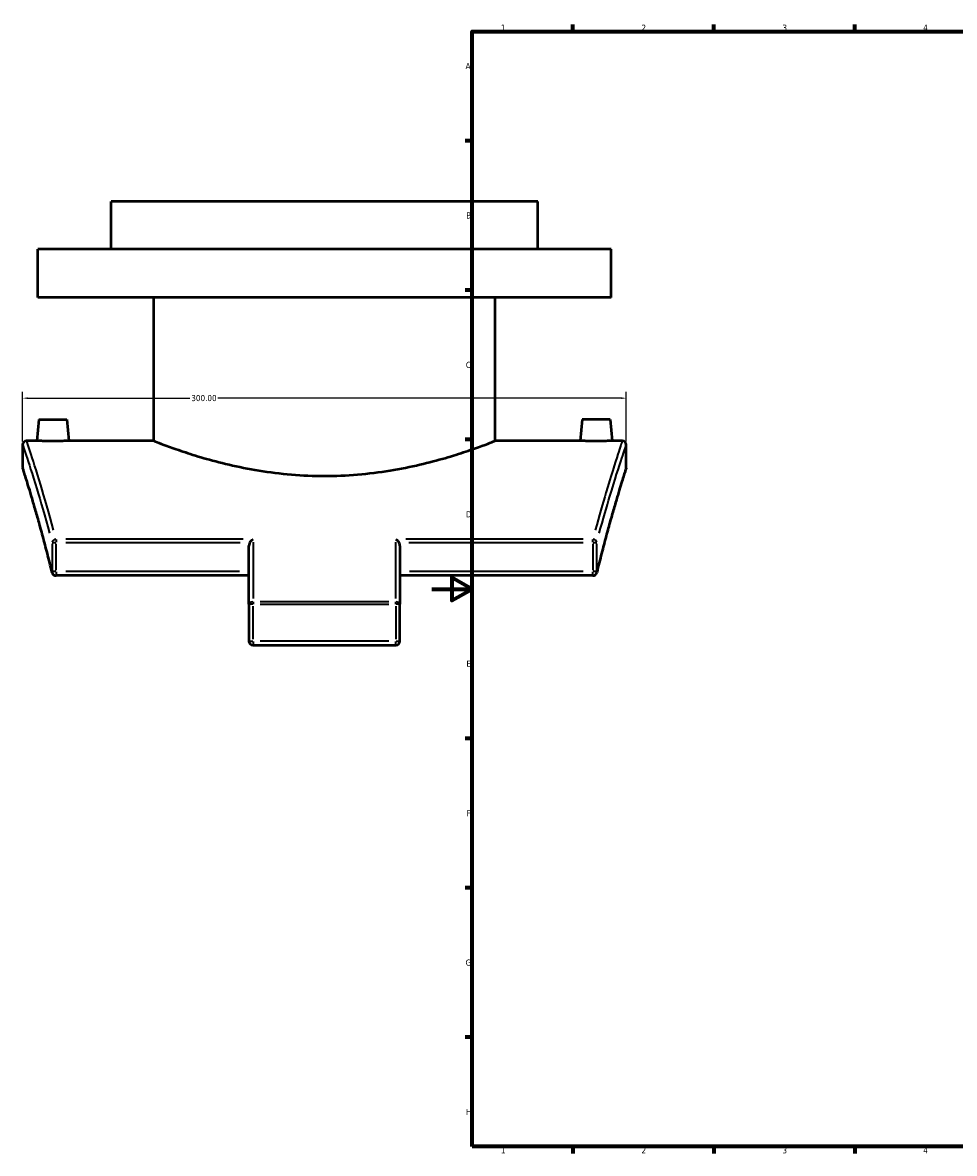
# Model space of a CAD drawing. Header units: millimetres. Extents: x -203 to 1361, y -251 to 1202.
# Tile 1 of 7: x -203 to 260, y 17 to 578. Entities that reach past the tile are written whole.
import ezdxf

# ---------------------------------------------------------------- set-up
doc = ezdxf.new("R2010")
doc.units = ezdxf.units.MM
for name, color, linetype, lineweight in [('Border (ANSI)', 7, 'Continuous', 70), ('Dimension (ANSI)', 7, 'Continuous', 25), ('Visible (ANSI)', 7, 'Continuous', 50), ('Visible Narrow (ANSI)', 7, 'Continuous', 35)]:
    doc.layers.add(name, color=color, linetype=linetype, lineweight=lineweight)
doc.styles.add('Note Text (ANSI)', font='tahoma.ttf')
doc.dimstyles.new('Default - mm (ANSI)', dxfattribs={"dimtxt": 3.048, "dimasz": 2.5, "dimexe": 3.175, "dimexo": 1.6002, "dimgap": 0.8, "dimtad": 0, "dimtoh": 1, "dimrnd": 1e-08, "dimzin": 4, "dimdsep": 46, "dimtxsty": 'Note Text (ANSI)', "dimcen": 0.09, "dimdle": 10, "dimclrd": 256, "dimclre": 256, "dimclrt": 256, "dimadec": 1, "dimazin": 1, "dimtfac": 1, "dimtofl": 0, "dimtmove": 0, "dimatfit": 3, "dimfxl": 1, "dimtolj": 1, "dimtzin": 4, "dimlwd": -1, "dimlwe": -1, "dimarcsym": 0})

# ---------------------------------------------------------------- blocks, each defined once
blk = doc.blocks.new('Borders Default Border')
at = {"layer": 'Border (ANSI)'}
for p, q in [((70.08, 574), (70.08, 577.45)), ((140.17, 574), (140.17, 577.45)), ((210.25, 574), (210.25, 577.45)), ((20, 519.75), (16.55, 519.75)), ((20, 445.5), (16.55, 445.5)), ((20, 371.25), (16.55, 371.25)), ((20, 222.75), (16.55, 222.75)), ((20, 148.5), (16.55, 148.5)), ((20, 74.25), (16.55, 74.25)), ((70.08, 20), (70.08, 16.55)), ((140.17, 20), (140.17, 16.55)), ((210.25, 20), (210.25, 16.55))]:
    blk.add_line(p, q, dxfattribs=at)
at = {"layer": 'Border (ANSI)', "flags": 128}
for points in [[(20, 20), (20, 574), (821, 574), (821, 20), (20, 20)], [(0, 297), (20, 297), (10, 302.77), (10, 291.23), (20, 297)]]:
    blk.add_lwpolyline(points, dxfattribs=at)
at = {"layer": 'Border (ANSI)', "char_height": 3.05, "attachment_point": 7, "style": 'Note Text (ANSI)'}
for s, insert in [('1', (34.35, 574.4)), ('2', (104.2, 574.4)), ('3', (174.26, 574.34)), ('4', (244.23, 574.4)), ('A', (16.78, 555.35)), ('B', (17.15, 481.1)), ('C', (16.95, 406.8)), ('D', (16.96, 332.6)), ('E', (17.21, 258.35)), ('F', (17.29, 184.1)), ('G', (16.81, 109.79)), ('H', (16.97, 35.6)), ('1', (34.35, 16.55)), ('2', (104.2, 16.55)), ('3', (174.26, 16.49)), ('4', (244.23, 16.55))]:
    blk.add_mtext(s, dxfattribs=dict(at, insert=insert))
blk = doc.blocks.new('*D13')
at = {"layer": 'Defpoints', "color": 0, "transparency": 16777216}
for p in [(-203.34, 391.84), (-203.34, 368.63), (96.66, 368.63)]:
    blk.add_point(p, dxfattribs=at)
at = {"layer": 'Dimension (ANSI)', "transparency": 16777216}
for p, q in [((-203.34, 370.23), (-203.34, 395.01)), ((96.66, 370.23), (96.66, 395.01)), ((-200.84, 391.84), (-120.31, 391.84)), ((94.16, 391.84), (-106.37, 391.84))]:
    blk.add_line(p, q, dxfattribs=at)
for points in [[(-200.84, 392.26), (-200.84, 391.42), (-203.34, 391.84)], [(94.16, 392.26), (94.16, 391.42), (96.66, 391.84)]]:
    blk.add_solid(points, dxfattribs=at)
at = {"layer": 'Dimension (ANSI)', "transparency": 16777216, "insert": (-119.51, 393.43), "char_height": 3.048, "attachment_point": 1, "style": 'Note Text (ANSI)'}
blk.add_mtext('\\A1;300.00', dxfattribs=at)

msp = doc.modelspace()

# ---------------------------------------------------------------- linework, layer by layer
at = {"layer": 'Visible (ANSI)'}
for p, q in [((52.658, 489.631), (-159.342, 489.631)), ((-159.342, 465.831), (-159.342, 489.631)), ((52.658, 465.831), (52.658, 489.631)), ((89.158, 465.831), (-195.842, 465.831)), ((-195.842, 441.831), (-195.842, 465.831)), ((89.158, 441.831), (89.158, 465.831)), ((89.158, 441.831), (-195.842, 441.831)), ((-138.142, 370.631), (-138.142, 441.831)), ((31.458, 370.631), (31.458, 441.831)), ((-195.342, 381.231), (-196.27, 370.631)), ((-195.342, 381.231), (-181.342, 381.231)), ((-181.342, 381.231), (-180.415, 370.631)), ((74.658, 381.231), (73.73, 370.631)), ((88.658, 381.231), (74.658, 381.231)), ((88.658, 381.231), (89.585, 370.631)), ((-203.342, 368.631), (-203.342, 357.631)), ((-196.27, 370.631), (-201.342, 370.631)), ((-138.142, 370.631), (-180.415, 370.631)), ((73.73, 370.631), (31.458, 370.631)), ((94.658, 370.631), (89.585, 370.631)), ((96.658, 357.631), (96.658, 368.631)), ((-90.842, 289.407), (-90.842, 318.516)), ((-15.842, 318.516), (-15.842, 289.407)), ((-90.842, 303.669), (-186.734, 303.669)), ((80.05, 303.669), (-15.842, 303.669)), ((-90.842, 289.407), (-90.842, 271.091)), ((-15.842, 271.091), (-15.842, 289.407)), ((-88.842, 269.091), (-17.842, 269.091))]:
    msp.add_line(p, q, dxfattribs=at)
for centre, start, end in [((-201.342, 368.631), 90, 180), ((94.658, 368.631), 0, 90), ((-201.342, 357.631), 180, 197.68771), ((94.658, 357.631), 342.31229, 0), ((-186.734, 305.669), 193.62904, 270), ((80.05, 305.669), 270, 346.37096), ((-88.842, 271.091), 180, 270), ((-17.842, 271.091), 270, 0)]:
    msp.add_arc(centre, 2, start, end, dxfattribs=at)
for points, knots in [([(-188.342, 370.484), (-189.339, 370.484), (-190.401, 370.492), (-192.355, 370.52), (-193.247, 370.539), (-194.654, 370.576), (-195.263, 370.596), (-196.071, 370.623), (-196.27, 370.631), (-196.27, 370.631)], [0, 0, 0, 0, 0.2989399, 0.2989399, 0.5978797, 0.5978797, 0.8967093, 0.8967093, 1.1955389, 1.1955389, 1.1955389, 1.1955389]), ([(-180.415, 370.631), (-180.415, 370.631), (-180.613, 370.623), (-181.421, 370.596), (-182.031, 370.576), (-183.437, 370.539), (-184.329, 370.52), (-186.283, 370.492), (-187.346, 370.484), (-188.342, 370.484)], [3.5866168, 3.5866168, 3.5866168, 3.5866168, 3.8854465, 3.8854465, 4.1842761, 4.1842761, 4.4832159, 4.4832159, 4.7821558, 4.7821558, 4.7821558, 4.7821558]), ([(-138.142, 370.631), (-138.142, 370.631), (-137.621, 370.424), (-135.446, 369.58), (-133.793, 368.944), (-129.447, 367.343), (-126.751, 366.378), (-120.545, 364.297), (-117.035, 363.184), (-109.571, 361.016), (-105.352, 359.883), (-96.151, 357.736), (-91.169, 356.724), (-80.743, 355.026), (-75.291, 354.341), (-64.286, 353.428), (-58.733, 353.201), (-47.952, 353.201), (-42.399, 353.428), (-31.394, 354.341), (-25.941, 355.026), (-15.516, 356.724), (-10.533, 357.736), (-1.332, 359.883), (2.887, 361.016), (10.351, 363.184), (13.861, 364.297), (20.067, 366.378), (22.763, 367.343), (27.109, 368.944), (28.762, 369.58), (30.937, 370.424), (31.458, 370.631), (31.458, 370.631)], [12.9311125, 12.9311125, 12.9311125, 12.9311125, 14.5467319, 14.5467319, 16.1623513, 16.1623513, 17.7779707, 17.7779707, 19.3935901, 19.3935901, 21.0107488, 21.0107488, 22.6279076, 22.6279076, 24.2450663, 24.2450663, 25.862225, 25.862225, 27.4793838, 27.4793838, 29.0965425, 29.0965425, 30.7137013, 30.7137013, 32.33086, 32.33086, 33.9464794, 33.9464794, 35.5620988, 35.5620988, 37.1777182, 37.1777182, 38.7933376, 38.7933376, 38.7933376, 38.7933376]), ([(81.658, 370.484), (80.661, 370.484), (79.599, 370.492), (77.645, 370.52), (76.753, 370.539), (75.346, 370.576), (74.737, 370.596), (73.929, 370.623), (73.73, 370.631), (73.73, 370.631)], [2.3910779, 2.3910779, 2.3910779, 2.3910779, 2.6900178, 2.6900178, 2.9889576, 2.9889576, 3.2877872, 3.2877872, 3.5866168, 3.5866168, 3.5866168, 3.5866168]), ([(89.585, 370.631), (89.585, 370.631), (89.387, 370.623), (88.579, 370.596), (87.969, 370.576), (86.563, 370.539), (85.671, 370.52), (83.717, 370.492), (82.654, 370.484), (81.658, 370.484)], [5.9776947, 5.9776947, 5.9776947, 5.9776947, 6.2765244, 6.2765244, 6.575354, 6.575354, 6.8742938, 6.8742938, 7.1732337, 7.1732337, 7.1732337, 7.1732337]), ([(-188.678, 305.198), (-189.472, 308.473), (-190.259, 311.616), (-191.801, 317.625), (-192.557, 320.49), (-194.023, 325.926), (-194.733, 328.497), (-196.092, 333.332), (-196.741, 335.595), (-197.964, 339.8), (-198.539, 341.741), (-199.602, 345.289), (-200.09, 346.896), (-200.969, 349.765), (-201.36, 351.027), (-202.037, 353.198), (-202.323, 354.106), (-202.783, 355.562), (-202.957, 356.11), (-203.189, 356.84), (-203.248, 357.023), (-203.248, 357.023)], [0, 0, 0, 0, 1.4908104, 1.4908104, 2.9816208, 2.9816208, 4.4724313, 4.4724313, 5.9632417, 5.9632417, 7.4540521, 7.4540521, 8.9448625, 8.9448625, 10.435673, 10.435673, 11.9264834, 11.9264834, 13.4172938, 13.4172938, 14.9081042, 14.9081042, 14.9081042, 14.9081042]), ([(96.563, 357.023), (96.563, 357.023), (96.505, 356.84), (96.272, 356.11), (96.098, 355.562), (95.639, 354.106), (95.353, 353.198), (94.676, 351.027), (94.285, 349.765), (93.405, 346.896), (92.917, 345.289), (91.854, 341.74), (91.28, 339.799), (90.056, 335.595), (89.407, 333.332), (88.049, 328.498), (87.339, 325.927), (85.873, 320.49), (85.117, 317.625), (83.574, 311.617), (82.788, 308.473), (81.994, 305.198)], [14.9081042, 14.9081042, 14.9081042, 14.9081042, 16.398933, 16.398933, 17.8897618, 17.8897618, 19.3805905, 19.3805905, 20.8714193, 20.8714193, 22.362248, 22.362248, 23.8530768, 23.8530768, 25.3439055, 25.3439055, 26.8347343, 26.8347343, 28.325563, 28.325563, 29.8163918, 29.8163918, 29.8163918, 29.8163918]), ([(-90.383, 320.18), (-90.208, 320.454), (-90.003, 320.71), (-89.491, 321.251), (-89.167, 321.517), (-88.846, 321.723), (-88.844, 321.724), (-88.842, 321.725)], [0, 0, 0, 0, 0.09740946, 0.09740946, 0.23190541, 0.23190541, 0.23279411, 0.23279411, 0.23279411, 0.23279411]), ([(-17.842, 321.725), (-17.84, 321.724), (-17.838, 321.723), (-17.626, 321.587), (-17.414, 321.426), (-17.015, 321.067), (-16.824, 320.87), (-16.524, 320.506), (-16.407, 320.346), (-16.302, 320.18)], [-0.00089609, -0.00089609, -0.00089609, -0.00089609, 0, 0, 0.08938024, 0.08938024, 0.17454317, 0.17454317, 0.23379527, 0.23379527, 0.23379527, 0.23379527]), ([(-90.383, 320.18), (-90.498, 319.999), (-90.592, 319.797), (-90.775, 319.28), (-90.842, 318.866), (-90.842, 318.516)], [-1.19476627, -1.19476627, -1.19476627, -1.19476627, -1.13536285, -1.13536285, -1.03037949, -1.03037949, -1.03037949, -1.03037949]), ([(-15.842, 318.516), (-15.842, 318.866), (-15.909, 319.28), (-16.092, 319.797), (-16.187, 319.999), (-16.302, 320.18)], [-0.34265476, -0.34265476, -0.34265476, -0.34265476, -0.23767139, -0.23767139, -0.17826798, -0.17826798, -0.17826798, -0.17826798])]:
    msp.add_open_spline(points, degree=3, knots=knots, dxfattribs=at)
at = {"layer": 'Visible Narrow (ANSI)'}
for p, q in [((-186.734, 321.668), (-186.734, 320.269)), ((-93.737, 321.725), (-181.84, 321.725)), ((-88.842, 320.326), (-88.842, 292.36)), ((-17.842, 292.36), (-17.842, 320.326)), ((75.155, 321.725), (-12.948, 321.725)), ((80.05, 320.269), (80.05, 321.668)), ((-188.688, 319.455), (-188.688, 306.395)), ((-188.655, 320.18), (-186.87, 320.18)), ((-186.734, 306.395), (-186.734, 319.455)), ((-181.917, 320.18), (-95.2, 320.18)), ((-11.484, 320.18), (75.232, 320.18)), ((80.05, 319.455), (80.05, 306.395)), ((80.185, 320.18), (81.97, 320.18)), ((82.004, 306.395), (82.004, 319.455)), ((-186.87, 305.669), (-188.655, 305.669)), ((-186.734, 305.512), (-186.734, 303.675)), ((-95.637, 305.669), (-181.94, 305.669)), ((75.255, 305.669), (-11.048, 305.669)), ((80.05, 303.675), (80.05, 305.512)), ((81.97, 305.669), (80.185, 305.669)), ((-88.999, 289.407), (-90.836, 289.407)), ((-88.842, 290.609), (-88.842, 289.475)), ((-88.842, 272.007), (-88.842, 288.491)), ((-21.392, 290.663), (-85.292, 290.663)), ((-85.292, 289.407), (-21.392, 289.407)), ((-17.842, 289.475), (-17.842, 290.609)), ((-17.842, 288.491), (-17.842, 272.007)), ((-15.848, 289.407), (-17.685, 289.407)), ((-90.836, 271.091), (-88.999, 271.091)), ((-88.842, 270.934), (-88.842, 269.097)), ((-21.392, 271.091), (-85.292, 271.091)), ((-17.842, 269.097), (-17.842, 270.934)), ((-17.685, 271.091), (-15.848, 271.091))]:
    msp.add_line(p, q, dxfattribs=at)
for centre, major_axis, ratio, start_param, end_param in [((-186.734, 320.18), (-1.933, -0.514), 0.7617492, 4.5842745, 5.8755899), ((80.05, 320.18), (1.933, -0.514), 0.7617492, 0.4075954, 1.6989108), ((-186.734, 305.669), (-1.944, -0.471), 0.7331646, 5.9797703, 6.2672161), ((80.05, 305.669), (1.944, -0.471), 0.7331646, 0.0159692, 0.303415), ((-88.842, 289.407), (-2, 0), 0.6280549, 4.7909288, 6.2046455), ((-17.842, 289.407), (2, 0), 0.6280549, 0.0785398, 1.4922565)]:
    msp.add_ellipse(centre, major_axis=major_axis, ratio=ratio, start_param=start_param, end_param=end_param, dxfattribs=at)
for points, knots in [([(-203.298, 368.503), (-203.141, 368.04), (-202.564, 366.331), (-200.389, 359.738), (-198.57, 354.158), (-194.435, 340.658), (-192.239, 333.221), (-189.909, 324.701)], [15.4820829, 15.4820829, 15.4820829, 15.4820829, 19.4752063, 19.4752063, 24.4923555, 24.4923555, 28.7526109, 28.7526109, 28.7526109, 28.7526109]), ([(-187.951, 326.288), (-190.274, 334.889), (-192.463, 342.395), (-196.585, 356.022), (-198.398, 361.655), (-200.566, 368.309), (-201.142, 370.035), (-201.298, 370.501)], [-28.7526109, -28.7526109, -28.7526109, -28.7526109, -24.4923555, -24.4923555, -19.4752063, -19.4752063, -15.4820829, -15.4820829, -15.4820829, -15.4820829]), ([(94.615, 370.502), (94.435, 369.965), (93.695, 367.755), (91.05, 359.589), (88.999, 353.155), (84.925, 339.441), (83.139, 333.22), (81.267, 326.288)], [-14.0075898, -14.0075898, -14.0075898, -14.0075898, -9.4103208, -9.4103208, -4.1709955, -4.1709955, -0.7372416, -0.7372416, -0.7372416, -0.7372416]), ([(83.225, 324.7), (85.103, 331.568), (86.895, 337.731), (90.981, 351.318), (93.039, 357.691), (95.692, 365.782), (96.434, 367.971), (96.614, 368.503)], [0.7372416, 0.7372416, 0.7372416, 0.7372416, 4.1709955, 4.1709955, 9.4103208, 9.4103208, 14.0075898, 14.0075898, 14.0075898, 14.0075898]), ([(-189.88, 310.496), (-191.596, 317.346), (-193.258, 323.554), (-197.257, 337.919), (-199.37, 344.903), (-202.258, 354.264), (-203.104, 356.887), (-203.298, 357.494)], [0.7454052, 0.7454052, 0.7454052, 0.7454052, 3.9873248, 3.9873248, 9.2318289, 9.2318289, 14.162699, 14.162699, 14.162699, 14.162699]), ([(96.612, 357.492), (96.478, 357.075), (96.046, 355.721), (94.42, 350.542), (93.052, 346.141), (89.086, 332.698), (86.227, 322.602), (83.195, 310.495)], [15.6535186, 15.6535186, 15.6535186, 15.6535186, 19.0298662, 19.0298662, 23.3414455, 23.3414455, 29.0709774, 29.0709774, 29.0709774, 29.0709774])]:
    msp.add_open_spline(points, degree=3, knots=knots, dxfattribs=at)

# ---------------------------------------------------------------- block references
msp.add_blockref('Borders Default Border', (0, 0))

# ---------------------------------------------------------------- dimensions: what is measured, and where the dimension line sits
at = {"layer": 'Dimension (ANSI)'}
dim = msp.add_linear_dim(base=(-203.342, 391.839), p1=(96.658, 368.631), p2=(-203.342, 368.631), dimstyle='Default - mm (ANSI)', override={"dimtoh": 0, "dimdec": 2, "dimtp": 0, "dimtm": 0, "dimtdec": 2, "dimatfit": 1}, dxfattribs=at)
dim.commit()
dim.dimension.update_dxf_attribs({"geometry": '*D13', "text_midpoint": (-113.342, 391.839), "dimtype": 160})

doc.saveas('drawing.dxf')
